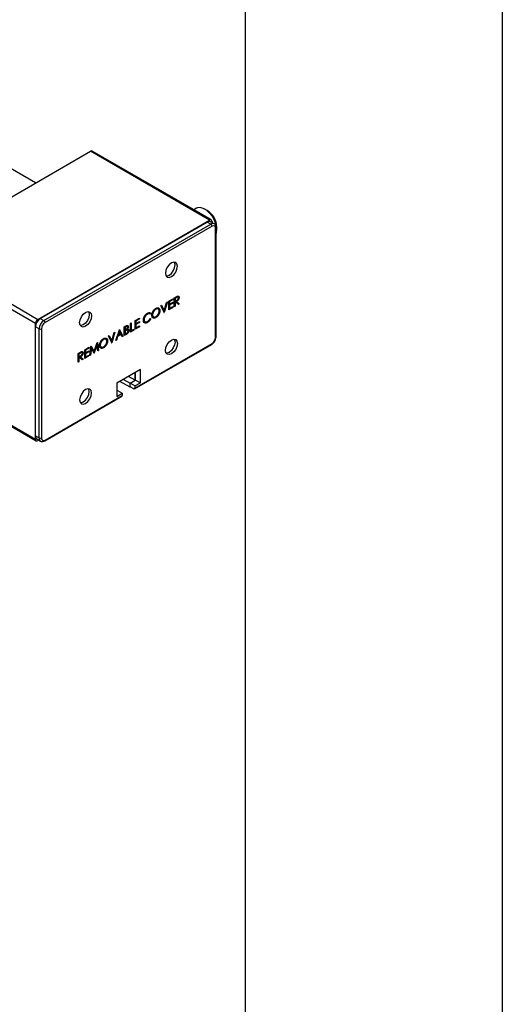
# Model space of a CAD drawing. Header units: millimetres. Extents: x 0 to 1397, y 0 to 1080.
# Tile 8 of 9: x 1337 to 1397, y 767 to 888. Entities that reach past the tile are written whole.
import ezdxf

# ---------------------------------------------------------------- set-up
doc = ezdxf.new("R2010")
doc.units = ezdxf.units.MM
doc.header["$LTSCALE"] = 5
doc.linetypes.add('SLD-Solid', pattern=[0])
doc.layers.add('TEXT', color=140, linetype='SLD-Solid', lineweight=25)

msp = doc.modelspace()

# ---------------------------------------------------------------- linework, layer by layer
at = {"color": 7, "linetype": 'SLD-Solid'}
msp.add_line((1397.012, 1079.513), (1397.012, 0.013), dxfattribs=at)
for p, q in [((1339.381, 867.957), (1325.832, 875.779)), ((1324.924, 859.611), (1346.137, 871.857)), ((1360.869, 863.353), (1346.137, 871.857)), ((1361.077, 863.374), (1346.346, 871.878)), ((1359.238, 864.816), (1358.908, 864.626)), ((1360.574, 864.543), (1360.28, 864.713)), ((1339.656, 851.107), (1360.869, 863.353)), ((1339.95, 851.209), (1360.574, 863.115)), ((1340.392, 850.954), (1361.016, 862.86)), ((1361.163, 862.605), (1340.539, 850.699)), ((1361.016, 862.86), (1360.574, 863.115)), ((1361.433, 862.901), (1360.991, 863.156)), ((1361.163, 863.183), (1361.163, 863.057)), ((1361.605, 848.876), (1361.605, 862.349)), ((1361.666, 848.962), (1361.666, 862.434)), ((1361.753, 862.161), (1361.753, 862.501)), ((1339.361, 850.597), (1324.63, 859.101)), ((1324.924, 859.611), (1339.656, 851.107)), ((1355.81, 853.348), (1356.338, 853.652)), ((1356.242, 853.597), (1356.338, 853.542)), ((1356.338, 853.652), (1356.338, 853.542)), ((1356.506, 853.749), (1356.693, 853.857)), ((1356.506, 852.669), (1356.506, 853.749)), ((1356.506, 853.736), (1356.59, 853.687)), ((1356.765, 853.788), (1356.59, 853.687)), ((1356.59, 853.687), (1356.59, 853.327)), ((1356.669, 853.844), (1356.765, 853.788)), ((1356.985, 853.835), (1356.823, 853.928)), ((1356.946, 853.885), (1357.094, 853.8)), ((1354.143, 852.397), (1354.226, 852.35)), ((1354.542, 852.371), (1354.358, 852.477)), ((1354.839, 852.787), (1354.929, 852.839)), ((1355.235, 851.935), (1354.839, 852.787)), ((1354.844, 852.79), (1355.094, 852.253)), ((1354.929, 852.839), (1355.241, 852.168)), ((1355.241, 852.168), (1355.553, 853.199)), ((1355.643, 853.251), (1355.247, 851.942)), ((1355.553, 853.199), (1355.643, 853.251)), ((1355.81, 852.268), (1355.81, 853.348)), ((1355.81, 853.334), (1355.894, 853.286)), ((1355.81, 853.002), (1355.894, 852.953)), ((1355.843, 852.983), (1355.81, 852.964)), ((1355.81, 852.891), (1355.894, 852.842)), ((1356.338, 852.572), (1355.81, 852.268)), ((1355.81, 852.475), (1355.894, 852.427)), ((1355.843, 852.457), (1355.81, 852.438)), ((1356.338, 853.542), (1355.894, 853.286)), ((1355.894, 853.286), (1355.894, 852.953)), ((1355.894, 852.953), (1356.338, 853.209)), ((1356.338, 853.099), (1355.894, 852.842)), ((1355.894, 852.842), (1355.894, 852.427)), ((1355.894, 852.427), (1356.338, 852.683)), ((1356.242, 853.154), (1356.338, 853.099)), ((1356.242, 852.628), (1356.338, 852.572)), ((1356.338, 853.209), (1356.338, 853.099)), ((1356.338, 852.683), (1356.338, 852.572)), ((1356.506, 853.375), (1356.59, 853.327)), ((1356.511, 853.341), (1356.506, 853.338)), ((1356.506, 853.265), (1356.59, 853.216)), ((1356.506, 852.766), (1356.59, 852.718)), ((1356.59, 852.718), (1356.506, 852.669)), ((1356.511, 853.341), (1356.658, 853.256)), ((1356.59, 853.327), (1356.761, 853.424)), ((1356.658, 853.256), (1356.59, 853.216)), ((1356.59, 853.216), (1356.59, 852.718)), ((1356.656, 853.365), (1356.958, 853.1)), ((1357.002, 852.955), (1356.658, 853.256)), ((1356.667, 853.371), (1356.762, 853.316)), ((1356.762, 853.316), (1357.106, 853.015)), ((1356.958, 853.1), (1356.885, 853.058)), ((1356.958, 853.1), (1357.106, 853.015)), ((1357.106, 853.015), (1357.002, 852.955)), ((1339.95, 851.209), (1340.392, 850.954)), ((1351.673, 850.959), (1352.201, 851.264)), ((1352.201, 851.153), (1351.757, 850.897)), ((1352.105, 851.209), (1352.201, 851.153)), ((1352.201, 851.264), (1352.201, 851.153)), ((1353.095, 851.793), (1353.178, 851.745)), ((1353.506, 851.772), (1353.322, 851.879)), ((1353.444, 851.954), (1353.592, 851.869)), ((1353.592, 851.869), (1353.518, 851.762)), ((1353.518, 851.208), (1353.592, 851.186)), ((1353.75, 851.694), (1353.82, 851.654)), ((1353.766, 851.501), (1353.95, 851.395)), ((1354.082, 851.412), (1354.229, 851.327)), ((1354.572, 852.263), (1354.719, 852.178)), ((1355.094, 852.253), (1355.241, 852.168)), ((1355.157, 852.216), (1355.136, 852.148)), ((1355.226, 851.954), (1355.247, 851.942)), ((1355.247, 851.942), (1355.235, 851.935)), ((1339.361, 836.307), (1339.361, 850.597)), ((1339.803, 849.933), (1339.361, 850.188)), ((1339.361, 836.715), (1339.361, 850.188)), ((1339.803, 836.46), (1339.803, 849.933)), ((1340.098, 849.933), (1340.098, 836.46)), ((1350.33, 850.184), (1350.512, 850.289)), ((1350.33, 849.104), (1350.33, 850.184)), ((1350.33, 850.17), (1350.414, 850.122)), ((1350.528, 850.187), (1350.414, 850.122)), ((1350.414, 850.122), (1350.414, 849.775)), ((1350.432, 850.243), (1350.528, 850.187)), ((1350.691, 850.226), (1350.544, 850.311)), ((1350.64, 849.937), (1350.701, 849.901)), ((1350.649, 850.346), (1350.662, 850.278)), ((1350.662, 850.278), (1350.659, 850.245)), ((1350.662, 850.278), (1350.809, 850.193)), ((1351.073, 850.613), (1351.157, 850.662)), ((1351.073, 849.533), (1351.073, 850.613)), ((1351.157, 850.662), (1351.157, 849.692)), ((1351.673, 849.879), (1351.673, 850.959)), ((1351.673, 850.945), (1351.757, 850.897)), ((1351.673, 850.613), (1351.757, 850.565)), ((1351.706, 850.594), (1351.673, 850.575)), ((1351.673, 850.502), (1351.757, 850.454)), ((1352.201, 850.184), (1351.673, 849.879)), ((1351.673, 850.087), (1351.757, 850.038)), ((1351.706, 850.068), (1351.673, 850.049)), ((1351.757, 850.897), (1351.757, 850.565)), ((1351.757, 850.565), (1352.201, 850.821)), ((1352.201, 850.71), (1351.757, 850.454)), ((1351.757, 850.454), (1351.757, 850.038)), ((1351.757, 850.038), (1352.201, 850.295)), ((1352.105, 850.765), (1352.201, 850.71)), ((1352.105, 850.239), (1352.201, 850.184)), ((1352.201, 850.821), (1352.201, 850.71)), ((1352.201, 850.295), (1352.201, 850.184)), ((1352.691, 850.926), (1352.734, 850.892)), ((1352.694, 851.089), (1352.764, 851.048)), ((1352.709, 850.892), (1352.893, 850.786)), ((1353.037, 850.809), (1352.86, 850.749)), ((1353.037, 850.809), (1353.185, 850.724)), ((1348.078, 848.639), (1347.894, 848.745)), ((1348.375, 849.055), (1348.465, 849.107)), ((1348.771, 848.204), (1348.375, 849.055)), ((1348.38, 849.058), (1348.629, 848.521)), ((1348.465, 849.107), (1348.777, 848.436)), ((1348.777, 848.436), (1349.088, 849.467)), ((1349.178, 849.519), (1348.783, 848.211)), ((1349.088, 849.467), (1349.178, 849.519)), ((1349.274, 848.494), (1349.718, 849.831)), ((1349.508, 848.976), (1349.366, 848.547)), ((1349.446, 849.012), (1349.508, 848.976)), ((1349.502, 849.142), (1349.486, 849.133)), ((1349.492, 849.149), (1349.554, 849.113)), ((1349.932, 849.22), (1349.508, 848.976)), ((1349.723, 849.623), (1349.554, 849.113)), ((1349.554, 849.113), (1349.888, 849.306)), ((1349.661, 849.659), (1349.723, 849.623)), ((1349.684, 849.728), (1350.015, 849.092)), ((1349.718, 849.831), (1349.73, 849.838)), ((1349.888, 849.306), (1349.723, 849.623)), ((1349.73, 849.838), (1350.162, 849.007)), ((1349.836, 849.276), (1349.932, 849.22)), ((1350.071, 848.954), (1349.932, 849.22)), ((1350.015, 849.092), (1350.003, 849.085)), ((1350.015, 849.092), (1350.162, 849.007)), ((1350.162, 849.007), (1350.071, 848.954)), ((1350.363, 849.805), (1350.322, 849.782)), ((1350.33, 849.824), (1350.414, 849.775)), ((1350.33, 849.777), (1350.469, 849.697)), ((1350.33, 849.713), (1350.414, 849.665)), ((1350.33, 849.311), (1350.414, 849.263)), ((1350.362, 849.293), (1350.33, 849.274)), ((1350.583, 849.25), (1350.33, 849.104)), ((1350.414, 849.775), (1350.47, 849.808)), ((1350.469, 849.697), (1350.414, 849.665)), ((1350.414, 849.665), (1350.414, 849.263)), ((1350.414, 849.263), (1350.533, 849.332)), ((1350.487, 849.305), (1350.583, 849.25)), ((1350.528, 849.852), (1350.644, 849.785)), ((1350.75, 849.782), (1350.603, 849.867)), ((1350.734, 849.814), (1350.881, 849.729)), ((1351.517, 849.789), (1351.073, 849.533)), ((1351.073, 849.741), (1351.157, 849.692)), ((1351.106, 849.722), (1351.073, 849.703)), ((1351.157, 849.692), (1351.517, 849.9)), ((1351.421, 849.844), (1351.517, 849.789)), ((1351.517, 849.9), (1351.517, 849.789)), ((1345.437, 847.359), (1345.964, 847.664)), ((1345.964, 847.553), (1345.521, 847.297)), ((1345.868, 847.608), (1345.964, 847.553)), ((1345.964, 847.664), (1345.964, 847.553)), ((1346.084, 846.653), (1346.208, 847.804)), ((1346.258, 847.532), (1346.169, 846.702)), ((1346.183, 847.575), (1346.258, 847.532)), ((1346.195, 847.686), (1346.459, 847.233)), ((1346.208, 847.804), (1346.22, 847.811)), ((1346.22, 847.811), (1346.606, 847.148)), ((1346.597, 846.949), (1346.258, 847.532)), ((1346.606, 847.148), (1346.991, 848.257)), ((1346.954, 847.932), (1346.616, 846.96)), ((1346.891, 847.968), (1346.954, 847.932)), ((1346.9, 847.994), (1346.904, 847.961)), ((1347.043, 847.206), (1346.954, 847.932)), ((1346.991, 848.257), (1347.003, 848.264)), ((1347.003, 848.264), (1347.128, 847.255)), ((1347.286, 847.962), (1347.356, 847.922)), ((1347.301, 847.769), (1347.486, 847.663)), ((1347.617, 847.68), (1347.765, 847.595)), ((1347.679, 848.666), (1347.761, 848.618)), ((1348.108, 848.532), (1348.255, 848.446)), ((1348.629, 848.521), (1348.777, 848.436)), ((1348.693, 848.485), (1348.672, 848.416)), ((1348.762, 848.223), (1348.783, 848.211)), ((1348.783, 848.211), (1348.771, 848.204)), ((1349.366, 848.547), (1349.274, 848.494)), ((1349.304, 848.583), (1349.366, 848.547)), ((1351.589, 842.513), (1361.12, 848.016)), ((1351.632, 842.609), (1361.163, 848.111)), ((1344.645, 846.902), (1344.832, 847.01)), ((1344.645, 845.822), (1344.645, 846.902)), ((1344.645, 846.888), (1344.729, 846.84)), ((1344.645, 846.528), (1344.729, 846.48)), ((1344.65, 846.493), (1344.645, 846.491)), ((1344.645, 846.418), (1344.729, 846.369)), ((1344.65, 846.493), (1344.797, 846.408)), ((1344.904, 846.941), (1344.729, 846.84)), ((1344.729, 846.84), (1344.729, 846.48)), ((1344.729, 846.48), (1344.9, 846.577)), ((1344.797, 846.408), (1344.729, 846.369)), ((1344.729, 846.369), (1344.729, 845.87)), ((1344.795, 846.517), (1345.097, 846.253)), ((1345.141, 846.108), (1344.797, 846.408)), ((1344.806, 846.523), (1344.901, 846.468)), ((1344.809, 846.997), (1344.904, 846.941)), ((1344.901, 846.468), (1345.245, 846.168)), ((1345.124, 846.988), (1344.962, 847.081)), ((1345.085, 847.038), (1345.233, 846.953)), ((1345.437, 846.279), (1345.437, 847.359)), ((1345.437, 847.345), (1345.521, 847.297)), ((1345.437, 847.013), (1345.521, 846.964)), ((1345.469, 846.994), (1345.437, 846.975)), ((1345.437, 846.902), (1345.521, 846.854)), ((1345.964, 846.584), (1345.437, 846.279)), ((1345.437, 846.487), (1345.521, 846.438)), ((1345.469, 846.468), (1345.437, 846.449)), ((1345.521, 847.297), (1345.521, 846.964)), ((1345.521, 846.964), (1345.964, 847.221)), ((1345.964, 847.11), (1345.521, 846.854)), ((1345.521, 846.854), (1345.521, 846.438)), ((1345.521, 846.438), (1345.964, 846.694)), ((1345.868, 847.165), (1345.964, 847.11)), ((1345.868, 846.639), (1345.964, 846.584)), ((1345.964, 847.221), (1345.964, 847.11)), ((1345.964, 846.694), (1345.964, 846.584)), ((1346.169, 846.702), (1346.084, 846.653)), ((1346.094, 846.745), (1346.169, 846.702)), ((1346.459, 847.233), (1346.606, 847.148)), ((1346.521, 847.197), (1346.496, 847.123)), ((1346.578, 846.982), (1346.616, 846.96)), ((1346.616, 846.96), (1346.597, 846.949)), ((1347.03, 847.311), (1347.128, 847.255)), ((1347.128, 847.255), (1347.043, 847.206)), ((1344.645, 845.919), (1344.729, 845.87)), ((1344.729, 845.87), (1344.645, 845.822)), ((1345.097, 846.253), (1345.024, 846.211)), ((1345.097, 846.253), (1345.245, 846.168)), ((1345.245, 846.168), (1345.141, 846.108)), ((1352.31, 844.905), (1349.393, 843.221)), ((1351.662, 843.578), (1350.836, 844.055)), ((1351.662, 843.578), (1351.662, 844.531)), ((1351.721, 843.612), (1351.721, 844.565)), ((1352.31, 843.272), (1352.31, 844.905)), ((1349.393, 843.221), (1349.393, 841.588)), ((1351.043, 842.711), (1349.776, 843.442)), ((1350.218, 843.697), (1351.043, 843.221)), ((1351.043, 843.221), (1351.721, 843.612)), ((1351.043, 843.221), (1351.662, 843.578)), ((1351.632, 842.881), (1351.043, 843.221)), ((1351.043, 842.779), (1351.043, 843.221)), ((1351.043, 842.711), (1351.043, 843.221)), ((1351.485, 842.524), (1351.043, 842.779)), ((1351.102, 842.745), (1351.043, 842.711)), ((1351.632, 842.881), (1352.31, 843.272)), ((1351.632, 842.881), (1351.632, 842.609)), ((1351.721, 843.612), (1352.31, 843.272)), ((1328.652, 842.348), (1339.447, 836.116)), ((1328.774, 842.419), (1339.361, 836.307)), ((1340.496, 836.11), (1350.028, 841.612)), ((1340.539, 836.205), (1350.071, 841.707)), ((1349.481, 842.32), (1349.393, 842.371)), ((1349.393, 842.269), (1349.481, 842.32)), ((1349.393, 841.588), (1350.071, 841.98)), ((1349.481, 842.32), (1350.071, 841.98)), ((1350.071, 841.98), (1350.071, 841.707)), ((1339.361, 836.715), (1339.803, 836.46)), ((1339.534, 836.334), (1339.976, 836.079)), ((1339.765, 836.2), (1339.656, 836.137))]:
    msp.add_line(p, q)
at = {"flags": 128}
for points in [[(1361.666, 861.637), (1361.722, 861.833), (1361.749, 862.279), (1361.668, 862.78), (1361.483, 863.298), (1361.209, 863.795), (1360.866, 864.233), (1360.48, 864.581), (1360.079, 864.813), (1359.693, 864.911), (1359.35, 864.868), (1359.238, 864.816)], [(1355.418, 856.804), (1355.474, 856.511), (1355.634, 856.327), (1355.873, 856.281), (1356.155, 856.379), (1356.437, 856.606), (1356.676, 856.929), (1356.835, 857.297), (1356.891, 857.655), (1356.835, 857.948), (1356.676, 858.132), (1356.437, 858.178), (1356.155, 858.08), (1355.873, 857.853), (1355.634, 857.53), (1355.474, 857.162), (1355.418, 856.804)], [(1355.508, 856.449), (1355.578, 856.451), (1355.86, 856.549), (1356.142, 856.777), (1356.381, 857.099), (1356.541, 857.467), (1356.597, 857.825), (1356.541, 858.118), (1356.507, 858.18)], [(1346.285, 851.532), (1346.229, 851.174), (1346.069, 850.806), (1345.83, 850.483), (1345.548, 850.256), (1345.266, 850.158), (1345.027, 850.204), (1344.868, 850.388), (1344.812, 850.681), (1344.868, 851.039), (1345.027, 851.407), (1345.266, 851.73), (1345.548, 851.957), (1345.83, 852.055), (1346.069, 852.009), (1346.229, 851.825), (1346.285, 851.532)], [(1345.99, 851.702), (1345.934, 851.344), (1345.774, 850.976), (1345.535, 850.653), (1345.254, 850.426), (1344.972, 850.328), (1344.901, 850.326)], [(1345.9, 852.057), (1345.934, 851.995), (1345.99, 851.702)], [(1355.418, 847.278), (1355.474, 847.636), (1355.634, 848.004), (1355.873, 848.326), (1356.155, 848.554), (1356.437, 848.652), (1356.676, 848.605), (1356.835, 848.422), (1356.891, 848.128), (1356.835, 847.771), (1356.676, 847.402), (1356.437, 847.08), (1356.155, 846.853), (1355.873, 846.755), (1355.634, 846.801), (1355.474, 846.985), (1355.418, 847.278)], [(1356.507, 848.654), (1356.541, 848.592), (1356.597, 848.299), (1356.541, 847.941), (1356.381, 847.573), (1356.142, 847.25), (1355.86, 847.023), (1355.578, 846.925), (1355.508, 846.923)], [(1346.285, 842.005), (1346.229, 842.299), (1346.069, 842.482), (1345.83, 842.529), (1345.548, 842.431), (1345.266, 842.203), (1345.027, 841.881), (1344.868, 841.513), (1344.812, 841.155), (1344.868, 840.862), (1345.027, 840.678), (1345.266, 840.632), (1345.548, 840.73), (1345.83, 840.957), (1346.069, 841.279), (1346.229, 841.648), (1346.285, 842.005)], [(1344.901, 840.8), (1344.972, 840.802), (1345.254, 840.9), (1345.535, 841.127), (1345.774, 841.449), (1345.934, 841.818), (1345.99, 842.175)], [(1345.99, 842.175), (1345.934, 842.469), (1345.9, 842.531)]]:
    msp.add_lwpolyline(points, dxfattribs=at)
for centre, radius, start, end in [((1346.259, 871.687), 0.21, 65.69288, 125.61758), ((1359.249, 862.417), 2.505, 1.94059, 58.05403), ((1360.984, 863.212), 0.182, 350.78596, 129.20329), ((1360.818, 862.774), 0.419, 65.69288, 125.61758), ((1361.26, 862.519), 0.42, 65.8836, 125.60094), ((1360.844, 862.59), 0.32, 2.60548, 57.39452), ((1361.336, 862.393), 0.273, 350.78596, 129.20329), ((1361.567, 862.442), 0.0999, 292.73755, 355.95847), ((1340.64, 850.13), 1.281, 122.60548, 177.39452), ((1340.001, 850.567), 0.64, 122.60548, 177.39452), ((1341.082, 849.875), 1.281, 122.60548, 177.39452), ((1339.95, 850.218), 0.32, 242.60967, 297.39033), ((1341.057, 849.89), 0.961, 122.60548, 177.39452), ((1340.22, 850.684), 0.32, 2.60548, 57.39452), ((1360.646, 848.92), 0.961, 302.60548, 357.39452), ((1361.562, 848.972), 0.105, 294.37466, 354.3052), ((1361.064, 848.098), 0.0999, 304.05635, 7.25583), ((1351.542, 842.594), 0.091, 230.79671, 9.21404), ((1349.972, 841.695), 0.0999, 304.05635, 7.25583), ((1339.769, 836.67), 0.411, 173.70115, 234.98667), ((1339.541, 836.278), 0.182, 170.78596, 309.20329), ((1340.211, 836.415), 0.41, 173.68362, 235.17848), ((1339.95, 836.745), 0.32, 242.60967, 297.39033), ((1340.367, 836.417), 0.273, 170.78596, 309.20329), ((1340.44, 836.192), 0.0999, 304.03844, 7.25763)]:
    msp.add_arc(centre, radius, start, end)
for points, knots in [([(1361.666, 862.434), (1361.663, 862.488), (1361.655, 862.617), (1361.581, 862.79), (1361.476, 862.865), (1361.43, 862.899)], [0, 0, 0, 0, 0.28354406, 0.68087428, 1, 1, 1, 1]), ([(1356.693, 853.857), (1356.706, 853.865), (1356.73, 853.878), (1356.764, 853.898), (1356.795, 853.914), (1356.823, 853.929), (1356.848, 853.941), (1356.87, 853.952), (1356.889, 853.96), (1356.9, 853.963), (1356.905, 853.965)], [0, 0, 0, 0, 0.1762578, 0.3384344, 0.4848221, 0.6171576, 0.7346984, 0.8373852, 0.9263724, 1, 1, 1, 1]), ([(1356.761, 853.424), (1356.769, 853.429), (1356.785, 853.438), (1356.807, 853.452), (1356.828, 853.466), (1356.847, 853.479), (1356.865, 853.492), (1356.881, 853.504), (1356.895, 853.517), (1356.912, 853.533), (1356.931, 853.553), (1356.951, 853.58), (1356.969, 853.608), (1356.983, 853.637), (1356.995, 853.666), (1357.004, 853.696), (1357.009, 853.724), (1357.009, 853.742), (1357.01, 853.752)], [0, 0, 0, 0, 0.0716681, 0.1389133, 0.2011846, 0.2591244, 0.312255, 0.3606815, 0.4050861, 0.4451017, 0.5187778, 0.5894616, 0.6584622, 0.7272832, 0.7963225, 0.8631749, 0.9309494, 1, 1, 1, 1]), ([(1357.094, 853.8), (1357.093, 853.785), (1357.093, 853.757), (1357.085, 853.712), (1357.074, 853.667), (1357.058, 853.622), (1357.037, 853.579), (1357.012, 853.537), (1356.984, 853.497), (1356.957, 853.465), (1356.933, 853.441), (1356.913, 853.422), (1356.892, 853.404), (1356.869, 853.386), (1356.845, 853.368), (1356.819, 853.35), (1356.791, 853.333), (1356.772, 853.321), (1356.762, 853.316)], [0, 0, 0, 0, 0.0787802, 0.1537206, 0.2267135, 0.2991912, 0.37119, 0.4430064, 0.5166892, 0.5932172, 0.6338729, 0.6769891, 0.7228995, 0.7719586, 0.8242113, 0.8793787, 0.9379481, 1, 1, 1, 1]), ([(1357.01, 853.752), (1357.009, 853.76), (1357.009, 853.777), (1357.004, 853.799), (1356.995, 853.818), (1356.983, 853.833), (1356.969, 853.845), (1356.952, 853.853), (1356.933, 853.856), (1356.915, 853.855), (1356.899, 853.851), (1356.885, 853.847), (1356.87, 853.842), (1356.852, 853.834), (1356.833, 853.825), (1356.812, 853.814), (1356.789, 853.802), (1356.774, 853.793), (1356.765, 853.788)], [0, 0, 0, 0, 0.0688143, 0.13636482, 0.20401935, 0.27306374, 0.34291332, 0.41096544, 0.47916877, 0.54930801, 0.58765158, 0.63064667, 0.67887879, 0.7319343, 0.79111142, 0.85528319, 0.92508594, 1, 1, 1, 1]), ([(1356.905, 853.965), (1356.912, 853.967), (1356.926, 853.971), (1356.945, 853.974), (1356.964, 853.975), (1356.981, 853.974), (1356.998, 853.971), (1357.013, 853.966), (1357.028, 853.959), (1357.041, 853.949), (1357.054, 853.937), (1357.065, 853.924), (1357.074, 853.908), (1357.081, 853.89), (1357.087, 853.871), (1357.091, 853.849), (1357.093, 853.825), (1357.094, 853.808), (1357.094, 853.8)], [0, 0, 0, 0, 0.0642168, 0.1270638, 0.1887445, 0.2491321, 0.3094525, 0.3698267, 0.4306501, 0.4923519, 0.5540721, 0.6156898, 0.6767977, 0.738439, 0.8013169, 0.8651845, 0.9316413, 1, 1, 1, 1]), ([(1356.929, 853.979), (1356.932, 853.973), (1356.946, 853.949), (1356.946, 853.913), (1356.946, 853.885)], [0, 0, 0, 0, 0.2198181, 1, 1, 1, 1]), ([(1353.736, 851.605), (1353.736, 851.618), (1353.736, 851.644), (1353.74, 851.684), (1353.745, 851.724), (1353.752, 851.765), (1353.761, 851.806), (1353.772, 851.847), (1353.785, 851.889), (1353.8, 851.932), (1353.817, 851.974), (1353.836, 852.015), (1353.856, 852.056), (1353.878, 852.095), (1353.9, 852.133), (1353.925, 852.171), (1353.951, 852.207), (1353.978, 852.243), (1354.006, 852.277), (1354.035, 852.309), (1354.065, 852.339), (1354.095, 852.367), (1354.126, 852.393), (1354.157, 852.417), (1354.189, 852.439), (1354.211, 852.452), (1354.221, 852.458)], [0, 0, 0, 0, 0.043209, 0.0858729, 0.12812, 0.170152, 0.2119176, 0.253753, 0.2960064, 0.3384434, 0.3810154, 0.4228205, 0.4640891, 0.5051258, 0.545975, 0.5869852, 0.6283386, 0.6700838, 0.7119916, 0.7530392, 0.7940494, 0.8348855, 0.8754983, 0.9165473, 0.9580038, 1, 1, 1, 1]), ([(1354.226, 852.35), (1354.217, 852.345), (1354.199, 852.334), (1354.173, 852.316), (1354.147, 852.296), (1354.121, 852.275), (1354.096, 852.251), (1354.071, 852.226), (1354.047, 852.199), (1354.023, 852.171), (1354, 852.142), (1353.978, 852.112), (1353.957, 852.081), (1353.938, 852.049), (1353.92, 852.018), (1353.903, 851.985), (1353.887, 851.952), (1353.873, 851.918), (1353.861, 851.885), (1353.85, 851.851), (1353.84, 851.817), (1353.833, 851.784), (1353.827, 851.751), (1353.823, 851.719), (1353.82, 851.686), (1353.82, 851.665), (1353.82, 851.654)], [0, 0, 0, 0, 0.0420233, 0.0836449, 0.1249838, 0.1662475, 0.2077016, 0.2496311, 0.2917418, 0.3347429, 0.3774602, 0.4195563, 0.4610442, 0.5020963, 0.5428907, 0.5838008, 0.6248636, 0.6662247, 0.7073992, 0.7485567, 0.7896546, 0.8307397, 0.8720701, 0.9139934, 0.9564981, 1, 1, 1, 1]), ([(1354.221, 852.458), (1354.239, 852.468), (1354.273, 852.486), (1354.323, 852.508), (1354.371, 852.522), (1354.416, 852.531), (1354.46, 852.533), (1354.501, 852.528), (1354.54, 852.517), (1354.577, 852.5), (1354.61, 852.477), (1354.639, 852.45), (1354.664, 852.417), (1354.684, 852.379), (1354.7, 852.336), (1354.711, 852.288), (1354.718, 852.236), (1354.719, 852.197), (1354.719, 852.178)], [0, 0, 0, 0, 0.06657, 0.130749, 0.1934128, 0.2549894, 0.3161136, 0.3772618, 0.4394008, 0.5029706, 0.566525, 0.6282311, 0.6890906, 0.7493447, 0.8101696, 0.8716098, 0.9348692, 1, 1, 1, 1]), ([(1354.635, 852.13), (1354.635, 852.14), (1354.635, 852.161), (1354.632, 852.19), (1354.628, 852.218), (1354.622, 852.244), (1354.615, 852.268), (1354.605, 852.29), (1354.595, 852.311), (1354.582, 852.329), (1354.568, 852.346), (1354.553, 852.361), (1354.536, 852.374), (1354.518, 852.385), (1354.498, 852.394), (1354.477, 852.4), (1354.455, 852.405), (1354.431, 852.407), (1354.407, 852.408), (1354.382, 852.406), (1354.357, 852.402), (1354.332, 852.396), (1354.305, 852.388), (1354.279, 852.377), (1354.252, 852.365), (1354.235, 852.355), (1354.226, 852.35)], [0, 0, 0, 0, 0.0429151, 0.08513, 0.1264733, 0.167453, 0.2079763, 0.2482494, 0.28875, 0.3296699, 0.3705373, 0.4111286, 0.4518189, 0.4924059, 0.5334859, 0.5752631, 0.6174406, 0.6606717, 0.7039402, 0.7468675, 0.7890793, 0.831104, 0.873238, 0.9151658, 0.9573807, 1, 1, 1, 1]), ([(1354.37, 852.456), (1354.36, 852.467), (1354.342, 852.488), (1354.312, 852.485), (1354.297, 852.484)], [0, 0, 0, 0, 0.525334, 1, 1, 1, 1]), ([(1352.68, 851.007), (1352.681, 851.027), (1352.682, 851.065), (1352.689, 851.126), (1352.7, 851.186), (1352.716, 851.246), (1352.736, 851.307), (1352.761, 851.368), (1352.79, 851.429), (1352.823, 851.49), (1352.86, 851.549), (1352.9, 851.605), (1352.941, 851.657), (1352.985, 851.705), (1353.032, 851.75), (1353.08, 851.79), (1353.131, 851.827), (1353.166, 851.848), (1353.184, 851.859)], [0, 0, 0, 0, 0.06455785, 0.12701353, 0.18795481, 0.24801391, 0.30774768, 0.36823451, 0.42946984, 0.49274344, 0.55625777, 0.61821679, 0.67965548, 0.74124555, 0.80341526, 0.86681546, 0.93232831, 1, 1, 1, 1]), ([(1353.178, 851.745), (1353.169, 851.74), (1353.15, 851.729), (1353.123, 851.709), (1353.096, 851.689), (1353.069, 851.667), (1353.043, 851.643), (1353.017, 851.618), (1352.992, 851.591), (1352.968, 851.563), (1352.944, 851.533), (1352.922, 851.503), (1352.901, 851.472), (1352.882, 851.441), (1352.863, 851.409), (1352.847, 851.377), (1352.831, 851.344), (1352.817, 851.311), (1352.805, 851.278), (1352.794, 851.244), (1352.785, 851.211), (1352.777, 851.178), (1352.771, 851.145), (1352.767, 851.113), (1352.765, 851.08), (1352.764, 851.059), (1352.764, 851.048)], [0, 0, 0, 0, 0.0439549, 0.0875019, 0.1304626, 0.172752, 0.2154031, 0.2576498, 0.3001527, 0.3431215, 0.3859252, 0.4276857, 0.468818, 0.5094918, 0.549883, 0.58998, 0.6304052, 0.6708686, 0.7113839, 0.7516273, 0.7917756, 0.8324589, 0.873319, 0.914543, 0.9569236, 1, 1, 1, 1]), ([(1353.518, 851.762), (1353.513, 851.766), (1353.503, 851.774), (1353.486, 851.784), (1353.469, 851.793), (1353.45, 851.8), (1353.431, 851.805), (1353.411, 851.809), (1353.391, 851.81), (1353.362, 851.81), (1353.325, 851.805), (1353.278, 851.792), (1353.229, 851.773), (1353.195, 851.755), (1353.178, 851.745)], [0, 0, 0, 0, 0.0631633, 0.1254749, 0.1871212, 0.2482943, 0.3092949, 0.3698501, 0.4309734, 0.492456, 0.616148, 0.7408437, 0.8681826, 1, 1, 1, 1]), ([(1353.184, 851.859), (1353.194, 851.865), (1353.216, 851.877), (1353.247, 851.892), (1353.278, 851.905), (1353.308, 851.916), (1353.337, 851.925), (1353.365, 851.931), (1353.393, 851.934), (1353.419, 851.936), (1353.445, 851.935), (1353.47, 851.932), (1353.493, 851.927), (1353.515, 851.92), (1353.536, 851.91), (1353.556, 851.899), (1353.575, 851.885), (1353.586, 851.874), (1353.592, 851.869)], [0, 0, 0, 0, 0.0685475, 0.1356829, 0.201215, 0.2656822, 0.3292668, 0.3923954, 0.4550698, 0.5171269, 0.57879, 0.6397399, 0.7001915, 0.7598062, 0.8196283, 0.8793548, 0.9395116, 1, 1, 1, 1]), ([(1353.184, 850.835), (1353.201, 850.845), (1353.233, 850.864), (1353.28, 850.9), (1353.325, 850.94), (1353.368, 850.985), (1353.409, 851.034), (1353.448, 851.088), (1353.485, 851.146), (1353.507, 851.187), (1353.518, 851.208)], [0, 0, 0, 0, 0.1285152, 0.2529486, 0.3747547, 0.4959398, 0.6171806, 0.7409095, 0.8678111, 1, 1, 1, 1]), ([(1353.592, 851.186), (1353.586, 851.173), (1353.574, 851.149), (1353.555, 851.113), (1353.535, 851.078), (1353.514, 851.044), (1353.491, 851.011), (1353.468, 850.979), (1353.443, 850.948), (1353.418, 850.917), (1353.391, 850.888), (1353.364, 850.861), (1353.336, 850.834), (1353.307, 850.809), (1353.278, 850.786), (1353.247, 850.764), (1353.216, 850.743), (1353.195, 850.73), (1353.185, 850.724)], [0, 0, 0, 0, 0.0616742, 0.1230531, 0.183475, 0.2437265, 0.3042789, 0.3648629, 0.4259462, 0.4873912, 0.5492204, 0.6111436, 0.6735285, 0.7369615, 0.8007853, 0.8660126, 0.9321007, 1, 1, 1, 1]), ([(1354.005, 851.386), (1353.959, 851.365), (1353.853, 851.318), (1353.777, 851.36), (1353.734, 851.384)], [0, 0, 0, 0, 0.441278, 1, 1, 1, 1]), ([(1354.229, 851.327), (1354.212, 851.318), (1354.179, 851.299), (1354.13, 851.279), (1354.082, 851.264), (1354.037, 851.257), (1353.994, 851.255), (1353.953, 851.26), (1353.914, 851.271), (1353.878, 851.288), (1353.845, 851.311), (1353.816, 851.339), (1353.791, 851.371), (1353.771, 851.409), (1353.755, 851.451), (1353.744, 851.498), (1353.737, 851.549), (1353.736, 851.586), (1353.736, 851.605)], [0, 0, 0, 0, 0.0658189, 0.1297465, 0.192072, 0.2534594, 0.3145696, 0.3762799, 0.4390257, 0.503267, 0.5674928, 0.6297048, 0.6909996, 0.7514517, 0.8120044, 0.8731497, 0.9356355, 1, 1, 1, 1]), ([(1353.82, 851.654), (1353.82, 851.639), (1353.821, 851.608), (1353.827, 851.567), (1353.836, 851.529), (1353.849, 851.495), (1353.866, 851.465), (1353.886, 851.44), (1353.911, 851.418), (1353.938, 851.401), (1353.969, 851.388), (1354.001, 851.379), (1354.034, 851.376), (1354.07, 851.378), (1354.106, 851.385), (1354.145, 851.397), (1354.185, 851.413), (1354.212, 851.428), (1354.226, 851.436)], [0, 0, 0, 0, 0.064504, 0.12689932, 0.18774654, 0.24814973, 0.30858606, 0.36958301, 0.43182697, 0.49617972, 0.56066785, 0.62350446, 0.68526041, 0.74653682, 0.80832735, 0.87048619, 0.93431688, 1, 1, 1, 1]), ([(1354.226, 851.436), (1354.235, 851.441), (1354.253, 851.452), (1354.28, 851.471), (1354.307, 851.491), (1354.334, 851.513), (1354.359, 851.536), (1354.384, 851.561), (1354.409, 851.588), (1354.433, 851.615), (1354.456, 851.645), (1354.478, 851.674), (1354.499, 851.705), (1354.518, 851.736), (1354.536, 851.768), (1354.553, 851.8), (1354.568, 851.833), (1354.582, 851.866), (1354.595, 851.9), (1354.605, 851.934), (1354.615, 851.967), (1354.622, 852), (1354.628, 852.033), (1354.632, 852.066), (1354.635, 852.098), (1354.635, 852.119), (1354.635, 852.13)], [0, 0, 0, 0, 0.0436332, 0.0865378, 0.1291773, 0.1714363, 0.2134159, 0.255266, 0.2973695, 0.3399407, 0.3823475, 0.4239529, 0.4648712, 0.5055723, 0.5460026, 0.586568, 0.6270648, 0.6682707, 0.7095492, 0.7504282, 0.7910962, 0.8320271, 0.873136, 0.9146108, 0.956956, 1, 1, 1, 1]), ([(1354.719, 852.178), (1354.719, 852.158), (1354.718, 852.12), (1354.711, 852.059), (1354.7, 851.999), (1354.684, 851.938), (1354.664, 851.877), (1354.639, 851.816), (1354.61, 851.754), (1354.577, 851.693), (1354.541, 851.633), (1354.502, 851.577), (1354.461, 851.525), (1354.419, 851.477), (1354.374, 851.433), (1354.327, 851.393), (1354.279, 851.357), (1354.246, 851.337), (1354.229, 851.327)], [0, 0, 0, 0, 0.0652265, 0.128569, 0.1903204, 0.251378, 0.3123875, 0.3737887, 0.4364312, 0.5005668, 0.5646868, 0.6271355, 0.6884554, 0.7492457, 0.8101552, 0.8716709, 0.9347735, 1, 1, 1, 1]), ([(1350.47, 849.808), (1350.478, 849.813), (1350.494, 849.822), (1350.517, 849.836), (1350.539, 849.851), (1350.558, 849.864), (1350.576, 849.877), (1350.593, 849.89), (1350.607, 849.903), (1350.624, 849.919), (1350.644, 849.94), (1350.664, 849.967), (1350.682, 849.996), (1350.698, 850.026), (1350.71, 850.056), (1350.719, 850.086), (1350.725, 850.115), (1350.725, 850.134), (1350.726, 850.143)], [0, 0, 0, 0, 0.072301, 0.1397003, 0.2022885, 0.2605995, 0.3131903, 0.3617389, 0.4057065, 0.44554, 0.518832, 0.5897782, 0.6588675, 0.7284305, 0.7972827, 0.8648154, 0.9313638, 1, 1, 1, 1]), ([(1350.512, 850.289), (1350.521, 850.294), (1350.539, 850.304), (1350.564, 850.317), (1350.587, 850.329), (1350.609, 850.338), (1350.63, 850.345), (1350.649, 850.351), (1350.666, 850.355), (1350.686, 850.357), (1350.71, 850.356), (1350.735, 850.349), (1350.757, 850.335), (1350.776, 850.316), (1350.791, 850.292), (1350.802, 850.263), (1350.808, 850.23), (1350.809, 850.206), (1350.809, 850.193)], [0, 0, 0, 0, 0.0625941, 0.1213229, 0.1766801, 0.2283651, 0.2768684, 0.3218791, 0.3640986, 0.4033557, 0.4779679, 0.5505355, 0.6235845, 0.6981749, 0.7733537, 0.8472811, 0.9228183, 1, 1, 1, 1]), ([(1350.726, 850.143), (1350.725, 850.149), (1350.725, 850.16), (1350.723, 850.176), (1350.719, 850.19), (1350.714, 850.202), (1350.707, 850.213), (1350.699, 850.221), (1350.689, 850.227), (1350.678, 850.232), (1350.665, 850.235), (1350.651, 850.235), (1350.634, 850.233), (1350.616, 850.229), (1350.597, 850.221), (1350.575, 850.213), (1350.552, 850.201), (1350.536, 850.192), (1350.528, 850.187)], [0, 0, 0, 0, 0.05700313, 0.11181787, 0.16440237, 0.2158698, 0.26684111, 0.31747896, 0.36990214, 0.42340045, 0.4797184, 0.5392415, 0.60243069, 0.67102955, 0.7444848, 0.82345397, 0.90874031, 1, 1, 1, 1]), ([(1350.809, 850.193), (1350.809, 850.181), (1350.809, 850.157), (1350.803, 850.12), (1350.795, 850.082), (1350.783, 850.044), (1350.767, 850.007), (1350.749, 849.97), (1350.726, 849.935), (1350.71, 849.912), (1350.701, 849.901)], [0, 0, 0, 0, 0.1305691, 0.2565806, 0.3805516, 0.5036229, 0.6257393, 0.7475486, 0.8717661, 1, 1, 1, 1]), ([(1350.701, 849.901), (1350.712, 849.902), (1350.732, 849.905), (1350.76, 849.905), (1350.784, 849.902), (1350.805, 849.895), (1350.822, 849.884), (1350.838, 849.871), (1350.851, 849.854), (1350.862, 849.835), (1350.87, 849.812), (1350.877, 849.787), (1350.881, 849.759), (1350.881, 849.739), (1350.881, 849.729)], [0, 0, 0, 0, 0.1060575, 0.2029143, 0.2903002, 0.3702226, 0.4463837, 0.5213969, 0.5982911, 0.6761425, 0.7555287, 0.8348872, 0.916646, 1, 1, 1, 1]), ([(1352.799, 850.69), (1352.789, 850.698), (1352.771, 850.714), (1352.747, 850.744), (1352.726, 850.777), (1352.709, 850.815), (1352.696, 850.856), (1352.687, 850.903), (1352.681, 850.953), (1352.681, 850.989), (1352.68, 851.007)], [0, 0, 0, 0, 0.1243285, 0.247156, 0.3687797, 0.4907339, 0.6136138, 0.7389576, 0.8673106, 1, 1, 1, 1]), ([(1352.764, 851.048), (1352.765, 851.032), (1352.765, 851.001), (1352.771, 850.959), (1352.78, 850.92), (1352.794, 850.886), (1352.81, 850.856), (1352.831, 850.83), (1352.855, 850.808), (1352.883, 850.791), (1352.914, 850.778), (1352.947, 850.77), (1352.981, 850.768), (1353.018, 850.771), (1353.057, 850.779), (1353.098, 850.792), (1353.14, 850.81), (1353.169, 850.826), (1353.184, 850.835)], [0, 0, 0, 0, 0.0643232, 0.1262901, 0.1867265, 0.2461464, 0.3055756, 0.3654294, 0.4263263, 0.4888399, 0.551725, 0.6139186, 0.6754838, 0.7373339, 0.800229, 0.8645023, 0.9310407, 1, 1, 1, 1]), ([(1353.185, 850.724), (1353.175, 850.718), (1353.155, 850.707), (1353.125, 850.693), (1353.097, 850.68), (1353.069, 850.669), (1353.042, 850.66), (1353.016, 850.653), (1352.991, 850.648), (1352.966, 850.645), (1352.942, 850.644), (1352.919, 850.644), (1352.897, 850.647), (1352.876, 850.652), (1352.855, 850.658), (1352.836, 850.667), (1352.817, 850.677), (1352.805, 850.686), (1352.799, 850.69)], [0, 0, 0, 0, 0.0696628, 0.1377496, 0.2039167, 0.2687799, 0.3324137, 0.3947535, 0.45618, 0.5169956, 0.5773959, 0.6371983, 0.6969992, 0.7567562, 0.8165539, 0.876948, 0.9381318, 1, 1, 1, 1]), ([(1347.272, 847.874), (1347.272, 847.887), (1347.272, 847.912), (1347.275, 847.952), (1347.28, 847.992), (1347.287, 848.033), (1347.297, 848.074), (1347.308, 848.116), (1347.321, 848.158), (1347.336, 848.2), (1347.353, 848.242), (1347.372, 848.283), (1347.392, 848.324), (1347.413, 848.363), (1347.436, 848.402), (1347.461, 848.439), (1347.487, 848.476), (1347.514, 848.511), (1347.542, 848.545), (1347.571, 848.577), (1347.601, 848.607), (1347.631, 848.635), (1347.662, 848.661), (1347.693, 848.685), (1347.725, 848.707), (1347.746, 848.72), (1347.757, 848.727)], [0, 0, 0, 0, 0.043209, 0.0858729, 0.12812, 0.170152, 0.2119176, 0.253753, 0.2960064, 0.3384434, 0.3810154, 0.4228205, 0.4640891, 0.5051258, 0.545975, 0.5869852, 0.6283386, 0.6700838, 0.7119916, 0.7530392, 0.7940494, 0.8348855, 0.8754983, 0.9165473, 0.9580038, 1, 1, 1, 1]), ([(1347.757, 848.727), (1347.775, 848.736), (1347.809, 848.755), (1347.859, 848.776), (1347.906, 848.79), (1347.952, 848.799), (1347.996, 848.801), (1348.037, 848.796), (1348.076, 848.786), (1348.113, 848.768), (1348.146, 848.746), (1348.175, 848.718), (1348.2, 848.685), (1348.22, 848.647), (1348.236, 848.605), (1348.247, 848.556), (1348.254, 848.504), (1348.255, 848.466), (1348.255, 848.446)], [0, 0, 0, 0, 0.06657, 0.130749, 0.1934128, 0.2549894, 0.3161136, 0.3772618, 0.4394008, 0.5029706, 0.566525, 0.6282311, 0.6890906, 0.7493447, 0.8101696, 0.8716098, 0.9348692, 1, 1, 1, 1]), ([(1347.906, 848.725), (1347.896, 848.736), (1347.878, 848.756), (1347.847, 848.754), (1347.833, 848.753)], [0, 0, 0, 0, 0.52533403, 1, 1, 1, 1]), ([(1350.644, 849.785), (1350.64, 849.783), (1350.63, 849.78), (1350.614, 849.773), (1350.595, 849.765), (1350.575, 849.754), (1350.552, 849.743), (1350.526, 849.729), (1350.499, 849.713), (1350.479, 849.702), (1350.469, 849.697)], [0, 0, 0, 0, 0.0793065, 0.1719528, 0.2770565, 0.3947306, 0.5261773, 0.6713448, 0.8292853, 1, 1, 1, 1]), ([(1350.533, 849.332), (1350.542, 849.337), (1350.558, 849.347), (1350.582, 849.361), (1350.604, 849.376), (1350.624, 849.39), (1350.643, 849.404), (1350.66, 849.417), (1350.675, 849.43), (1350.692, 849.447), (1350.712, 849.469), (1350.733, 849.498), (1350.752, 849.528), (1350.768, 849.559), (1350.781, 849.591), (1350.791, 849.622), (1350.796, 849.652), (1350.797, 849.671), (1350.797, 849.68)], [0, 0, 0, 0, 0.0725025, 0.139739, 0.2017951, 0.2598219, 0.312206, 0.3607734, 0.4045403, 0.4436981, 0.5168408, 0.5878743, 0.6579654, 0.7289694, 0.7993077, 0.8666358, 0.9331163, 1, 1, 1, 1]), ([(1350.881, 849.729), (1350.881, 849.718), (1350.881, 849.697), (1350.877, 849.664), (1350.87, 849.632), (1350.862, 849.598), (1350.85, 849.565), (1350.836, 849.531), (1350.819, 849.498), (1350.801, 849.464), (1350.779, 849.431), (1350.757, 849.399), (1350.732, 849.37), (1350.705, 849.342), (1350.677, 849.316), (1350.647, 849.292), (1350.616, 849.269), (1350.594, 849.256), (1350.583, 849.25)], [0, 0, 0, 0, 0.0611603, 0.1203346, 0.1781803, 0.2352351, 0.292683, 0.3511862, 0.4104566, 0.4717199, 0.5337612, 0.595739, 0.6578875, 0.7212952, 0.7868225, 0.8546862, 0.925478, 1, 1, 1, 1]), ([(1350.797, 849.68), (1350.797, 849.686), (1350.797, 849.697), (1350.795, 849.713), (1350.792, 849.727), (1350.788, 849.74), (1350.782, 849.751), (1350.775, 849.762), (1350.766, 849.771), (1350.753, 849.781), (1350.735, 849.791), (1350.708, 849.795), (1350.678, 849.794), (1350.656, 849.788), (1350.644, 849.785)], [0, 0, 0, 0, 0.0602874, 0.1196024, 0.1775034, 0.2351427, 0.2921326, 0.3508712, 0.4100979, 0.4707315, 0.5948287, 0.7225788, 0.8566914, 1, 1, 1, 1]), ([(1350.719, 849.901), (1350.721, 849.897), (1350.733, 849.875), (1350.734, 849.841), (1350.734, 849.814)], [0, 0, 0, 0, 0.1674178, 1, 1, 1, 1]), ([(1361.12, 848.016), (1361.166, 848.045), (1361.29, 848.127), (1361.468, 848.333), (1361.615, 848.617), (1361.664, 848.834), (1361.666, 848.944), (1361.666, 848.962)], [0, 0, 0, 0, 0.1523078, 0.4193676, 0.6873476, 0.9489341, 1, 1, 1, 1]), ([(1347.541, 847.655), (1347.495, 847.634), (1347.389, 847.587), (1347.313, 847.629), (1347.27, 847.652)], [0, 0, 0, 0, 0.441278, 1, 1, 1, 1]), ([(1347.765, 847.595), (1347.748, 847.586), (1347.714, 847.568), (1347.665, 847.547), (1347.618, 847.533), (1347.573, 847.525), (1347.53, 847.523), (1347.489, 847.528), (1347.45, 847.539), (1347.414, 847.557), (1347.381, 847.579), (1347.351, 847.607), (1347.327, 847.64), (1347.307, 847.677), (1347.291, 847.719), (1347.28, 847.766), (1347.273, 847.817), (1347.272, 847.855), (1347.272, 847.874)], [0, 0, 0, 0, 0.0658189, 0.1297465, 0.192072, 0.2534594, 0.3145696, 0.3762799, 0.4390257, 0.503267, 0.5674928, 0.6297048, 0.6909996, 0.7514517, 0.8120044, 0.8731497, 0.9356355, 1, 1, 1, 1]), ([(1347.761, 848.618), (1347.753, 848.613), (1347.735, 848.602), (1347.709, 848.584), (1347.683, 848.564), (1347.657, 848.543), (1347.632, 848.519), (1347.607, 848.495), (1347.583, 848.468), (1347.559, 848.439), (1347.535, 848.41), (1347.513, 848.38), (1347.493, 848.349), (1347.473, 848.318), (1347.455, 848.286), (1347.438, 848.253), (1347.423, 848.22), (1347.409, 848.187), (1347.397, 848.153), (1347.385, 848.119), (1347.376, 848.086), (1347.369, 848.053), (1347.363, 848.02), (1347.359, 847.987), (1347.356, 847.954), (1347.356, 847.933), (1347.356, 847.922)], [0, 0, 0, 0, 0.0420233, 0.0836449, 0.1249838, 0.1662475, 0.2077016, 0.2496311, 0.2917418, 0.3347429, 0.3774602, 0.4195563, 0.4610442, 0.5020963, 0.5428907, 0.5838008, 0.6248636, 0.6662247, 0.7073992, 0.7485567, 0.7896546, 0.8307397, 0.8720701, 0.9139934, 0.9564981, 1, 1, 1, 1]), ([(1347.356, 847.922), (1347.356, 847.907), (1347.357, 847.877), (1347.362, 847.835), (1347.371, 847.797), (1347.385, 847.764), (1347.401, 847.734), (1347.422, 847.708), (1347.446, 847.686), (1347.474, 847.669), (1347.504, 847.656), (1347.537, 847.648), (1347.57, 847.644), (1347.606, 847.646), (1347.642, 847.653), (1347.681, 847.665), (1347.721, 847.681), (1347.748, 847.696), (1347.761, 847.704)], [0, 0, 0, 0, 0.064504, 0.12689932, 0.18774654, 0.24814973, 0.30858606, 0.36958301, 0.43182697, 0.49617972, 0.56066785, 0.62350446, 0.68526041, 0.74653682, 0.80832735, 0.87048619, 0.93431688, 1, 1, 1, 1]), ([(1348.171, 848.398), (1348.171, 848.409), (1348.171, 848.429), (1348.168, 848.458), (1348.164, 848.486), (1348.158, 848.512), (1348.151, 848.536), (1348.141, 848.558), (1348.13, 848.579), (1348.118, 848.598), (1348.104, 848.615), (1348.088, 848.63), (1348.072, 848.642), (1348.054, 848.653), (1348.034, 848.662), (1348.013, 848.668), (1347.991, 848.673), (1347.967, 848.675), (1347.943, 848.676), (1347.918, 848.674), (1347.893, 848.67), (1347.867, 848.664), (1347.841, 848.656), (1347.815, 848.645), (1347.788, 848.633), (1347.77, 848.623), (1347.761, 848.618)], [0, 0, 0, 0, 0.0429151, 0.08513, 0.1264733, 0.167453, 0.2079763, 0.2482494, 0.28875, 0.3296699, 0.3705373, 0.4111286, 0.4518189, 0.4924059, 0.5334859, 0.5752631, 0.6174406, 0.6606717, 0.7039402, 0.7468675, 0.7890793, 0.831104, 0.873238, 0.9151658, 0.9573807, 1, 1, 1, 1]), ([(1347.761, 847.704), (1347.771, 847.71), (1347.789, 847.72), (1347.816, 847.739), (1347.843, 847.759), (1347.869, 847.781), (1347.895, 847.805), (1347.92, 847.829), (1347.945, 847.856), (1347.969, 847.884), (1347.992, 847.913), (1348.014, 847.943), (1348.035, 847.973), (1348.054, 848.004), (1348.072, 848.036), (1348.089, 848.068), (1348.104, 848.101), (1348.118, 848.135), (1348.13, 848.169), (1348.141, 848.202), (1348.151, 848.236), (1348.158, 848.269), (1348.164, 848.302), (1348.168, 848.334), (1348.171, 848.367), (1348.171, 848.388), (1348.171, 848.398)], [0, 0, 0, 0, 0.0436332, 0.0865378, 0.1291773, 0.1714363, 0.2134159, 0.255266, 0.2973695, 0.3399407, 0.3823475, 0.4239529, 0.4648712, 0.5055723, 0.5460026, 0.586568, 0.6270648, 0.6682707, 0.7095492, 0.7504282, 0.7910962, 0.8320271, 0.873136, 0.9146108, 0.956956, 1, 1, 1, 1]), ([(1348.255, 848.446), (1348.255, 848.427), (1348.254, 848.388), (1348.247, 848.328), (1348.236, 848.267), (1348.22, 848.207), (1348.2, 848.145), (1348.175, 848.084), (1348.146, 848.022), (1348.113, 847.961), (1348.077, 847.901), (1348.038, 847.845), (1347.997, 847.793), (1347.954, 847.745), (1347.91, 847.701), (1347.863, 847.662), (1347.815, 847.625), (1347.782, 847.605), (1347.765, 847.595)], [0, 0, 0, 0, 0.0652265, 0.128569, 0.1903204, 0.251378, 0.3123875, 0.3737887, 0.4364312, 0.5005668, 0.5646868, 0.6271355, 0.6884554, 0.7492457, 0.8101552, 0.8716709, 0.9347735, 1, 1, 1, 1]), ([(1344.832, 847.01), (1344.845, 847.017), (1344.869, 847.031), (1344.903, 847.051), (1344.934, 847.067), (1344.962, 847.082), (1344.987, 847.094), (1345.009, 847.105), (1345.028, 847.112), (1345.039, 847.116), (1345.044, 847.118)], [0, 0, 0, 0, 0.1762578, 0.3384344, 0.4848221, 0.6171576, 0.7346984, 0.8373852, 0.9263724, 1, 1, 1, 1]), ([(1344.9, 846.577), (1344.908, 846.582), (1344.924, 846.591), (1344.946, 846.605), (1344.967, 846.618), (1344.986, 846.632), (1345.004, 846.645), (1345.02, 846.657), (1345.034, 846.67), (1345.051, 846.686), (1345.07, 846.706), (1345.09, 846.732), (1345.108, 846.761), (1345.123, 846.79), (1345.134, 846.819), (1345.143, 846.849), (1345.148, 846.877), (1345.149, 846.895), (1345.149, 846.904)], [0, 0, 0, 0, 0.0716681, 0.1389133, 0.2011846, 0.2591244, 0.312255, 0.3606815, 0.4050861, 0.4451017, 0.5187778, 0.5894616, 0.6584622, 0.7272832, 0.7963225, 0.8631749, 0.9309494, 1, 1, 1, 1]), ([(1345.233, 846.953), (1345.232, 846.938), (1345.232, 846.909), (1345.224, 846.865), (1345.213, 846.82), (1345.197, 846.775), (1345.176, 846.732), (1345.151, 846.69), (1345.123, 846.65), (1345.096, 846.618), (1345.072, 846.594), (1345.053, 846.575), (1345.031, 846.557), (1345.008, 846.539), (1344.984, 846.521), (1344.958, 846.503), (1344.93, 846.485), (1344.911, 846.474), (1344.901, 846.468)], [0, 0, 0, 0, 0.0787802, 0.1537206, 0.2267135, 0.2991912, 0.37119, 0.4430064, 0.5166892, 0.5932172, 0.6338729, 0.6769891, 0.7228995, 0.7719586, 0.8242113, 0.8793787, 0.9379481, 1, 1, 1, 1]), ([(1345.149, 846.904), (1345.149, 846.913), (1345.148, 846.93), (1345.143, 846.952), (1345.134, 846.971), (1345.122, 846.986), (1345.108, 846.998), (1345.091, 847.005), (1345.072, 847.009), (1345.054, 847.008), (1345.038, 847.004), (1345.024, 847), (1345.009, 846.994), (1344.992, 846.987), (1344.972, 846.978), (1344.951, 846.967), (1344.928, 846.955), (1344.913, 846.946), (1344.904, 846.941)], [0, 0, 0, 0, 0.0688143, 0.13636482, 0.20401935, 0.27306374, 0.34291332, 0.41096544, 0.47916877, 0.54930801, 0.58765158, 0.63064667, 0.67887879, 0.7319343, 0.79111142, 0.85528319, 0.92508594, 1, 1, 1, 1]), ([(1345.044, 847.118), (1345.051, 847.12), (1345.065, 847.124), (1345.084, 847.127), (1345.103, 847.128), (1345.12, 847.127), (1345.137, 847.124), (1345.152, 847.119), (1345.167, 847.111), (1345.18, 847.101), (1345.193, 847.09), (1345.204, 847.076), (1345.213, 847.061), (1345.22, 847.043), (1345.226, 847.023), (1345.23, 847.002), (1345.232, 846.978), (1345.233, 846.961), (1345.233, 846.953)], [0, 0, 0, 0, 0.0642168, 0.1270638, 0.1887445, 0.2491321, 0.3094525, 0.3698267, 0.4306501, 0.4923519, 0.5540721, 0.6156898, 0.6767977, 0.738439, 0.8013169, 0.8651845, 0.9316413, 1, 1, 1, 1]), ([(1345.068, 847.132), (1345.071, 847.126), (1345.085, 847.102), (1345.085, 847.066), (1345.085, 847.038)], [0, 0, 0, 0, 0.2198181, 1, 1, 1, 1]), ([(1339.979, 836.081), (1339.983, 836.077), (1340.037, 836.03), (1340.183, 836.013), (1340.354, 836.036), (1340.456, 836.089), (1340.496, 836.11)], [0, 0, 0, 0, 0.0337099, 0.4009069, 0.7601711, 1, 1, 1, 1])]:
    msp.add_open_spline(points, degree=3, knots=knots)
at = {"layer": 'TEXT'}
msp.add_line((1365.25, 1047.75), (1365.25, 31.75), dxfattribs=at)

doc.saveas('drawing.dxf')
